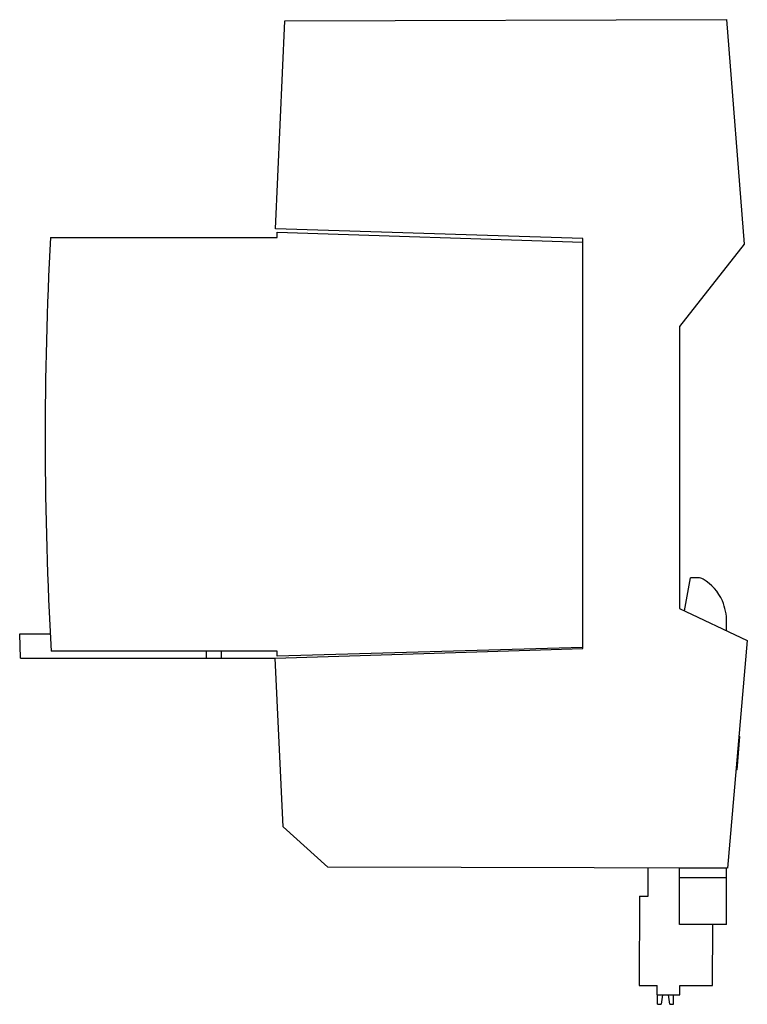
# Model space of a CAD drawing. Header units: millimetres. Extents: x 11 to 88, y 17 to 122.
import ezdxf

# ---------------------------------------------------------------- set-up
doc = ezdxf.new("R2010")
doc.units = ezdxf.units.MM
doc.header["$LTSCALE"] = 9.013878
doc.layers.get('0').update_dxf_attribs({"linetype": 'CONTINUOUS'})

msp = doc.modelspace()

# ---------------------------------------------------------------- linework, layer by layer
at = {"color": 7, "linetype": 'Continuous'}
for p, q in [((39.25, 121.38), (86.2, 121.51)), ((86.2, 121.51), (88.09, 97.63)), ((38.25, 99.26), (39.25, 121.38)), ((70.93, 98.24), (38.25, 99.26)), ((38.43, 98.35), (38.43, 98.89)), ((38.43, 98.89), (70.93, 97.85)), ((14.33, 98.35), (38.43, 98.35)), ((70.93, 54.61), (70.93, 98.24)), ((88.09, 97.63), (81.21, 88.87)), ((81.21, 88.87), (81.21, 58.89)), ((81.75, 58.63), (82.37, 62.13)), ((83.21, 62.13), (82.37, 62.13)), ((81.21, 58.89), (88.41, 55.46)), ((86.21, 56.51), (86.21, 57.43)), ((11.13, 53.59), (11.06, 56.19)), ((11.06, 56.19), (14.31, 56.19)), ((38.21, 53.59), (70.93, 54.61)), ((70.93, 54.74), (38.43, 53.82)), ((88.41, 55.46), (86.29, 31.26)), ((11.13, 53.59), (38.21, 53.59)), ((38.43, 54.35), (14.41, 54.35)), ((30.91, 53.59), (30.91, 54.35)), ((32.51, 53.59), (32.51, 54.35)), ((39.06, 35.65), (38.21, 53.59)), ((38.43, 53.82), (38.43, 54.35)), ((87.58, 45.25), (87.28, 41.73)), ((87.52, 45.32), (87.58, 45.25)), ((87.28, 41.73), (87.2, 41.66)), ((43.8, 31.37), (39.06, 35.65)), ((86.29, 31.26), (43.8, 31.37)), ((77.86, 28.28), (77.87, 31.28)), ((86.21, 31.25), (81.21, 31.25)), ((81.21, 25.25), (81.21, 31.25)), ((86.21, 25.25), (86.21, 31.25)), ((81.21, 30.25), (86.21, 30.25)), ((76.96, 28.29), (76.93, 18.78)), ((76.96, 28.29), (77.86, 28.28)), ((86.21, 25.25), (81.21, 25.25)), ((84.71, 18.76), (84.73, 25.25)), ((76.93, 18.78), (78.81, 18.78)), ((78.81, 17.78), (78.81, 18.78)), ((81.23, 18.77), (84.71, 18.76)), ((81.23, 17.77), (81.23, 18.77)), ((78.81, 17.78), (81.23, 17.77)), ((78.86, 16.78), (78.86, 17.78)), ((78.86, 16.78), (79.25, 16.78)), ((79.38, 17.78), (79.25, 16.78)), ((80.17, 16.78), (80.04, 17.78)), ((80.17, 16.78), (80.56, 16.78)), ((80.56, 16.78), (80.56, 17.78))]:
    msp.add_line(p, q, dxfattribs=at)
for centre, radius, start, end in [((413.76, 77.1), 400, 176.9547, 183.2605), ((83.21, 61.13), 1, 60.4608, 90), ((81.34, 57.83), 4.79, 22.654, 60.4608), ((80.36, 57.43), 5.85, 0, 22.654)]:
    msp.add_arc(centre, radius, start, end, dxfattribs=at)

doc.saveas('drawing.dxf')
